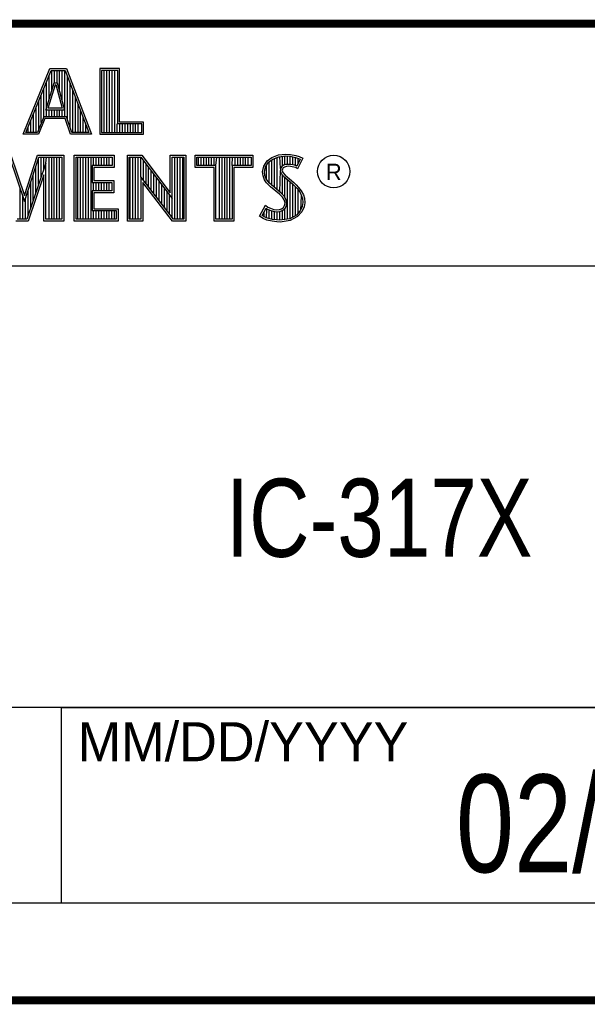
# Model space of a CAD drawing. Header units: inches. Extents: x 0 to 34, y 0 to 22.
# Tile 53 of 121: x 30 to 31.5, y 0.5 to 3. Entities that reach past the tile are written whole.
import ezdxf

# ---------------------------------------------------------------- set-up
doc = ezdxf.new("R2010")
doc.units = ezdxf.units.IN
doc.header["$LTSCALE"] = 1.87
doc.header["$MEASUREMENT"] = 0
doc.layers.get('0').update_dxf_attribs({"linetype": 'CONTINUOUS'})
doc.layers.add('NOTE', color=7, linetype='CONTINUOUS')
doc.styles.get("Standard").update_dxf_attribs({"font": 'txt', "width": 0.8})
doc.styles.add('TEXTSTYLE_2', font='txt')

msp = doc.modelspace()

# ---------------------------------------------------------------- linework, layer by layer
at = {"color": 2, "linetype": 'CONTINUOUS'}
for p, q in [((28.3793, 3.0003), (33.5093, 3.0003)), ((30.0324, 2.7167), (30.1013, 2.8851)), ((30.0397, 2.7216), (30.1045, 2.8802)), ((30.1013, 2.8851), (30.1438, 2.8851)), ((30.1045, 2.8802), (30.1404, 2.8802)), ((30.106, 2.8287), (30.106, 2.8802)), ((30.1127, 2.8486), (30.1127, 2.8802)), ((30.1194, 2.8486), (30.1194, 2.8802)), ((30.1261, 2.8259), (30.1261, 2.8802)), ((30.1328, 2.8013), (30.1328, 2.8802)), ((30.1395, 2.7618), (30.1395, 2.8802)), ((30.1404, 2.8802), (30.2006, 2.7216)), ((30.1438, 2.8851), (30.2077, 2.7167)), ((30.2795, 2.8851), (30.2287, 2.8851)), ((30.2287, 2.8851), (30.2287, 2.7167)), ((30.2747, 2.8802), (30.2336, 2.8802)), ((30.2336, 2.8802), (30.2336, 2.7216)), ((30.2402, 2.7216), (30.2402, 2.8802)), ((30.2469, 2.7216), (30.2469, 2.8802)), ((30.2536, 2.7216), (30.2536, 2.8802)), ((30.2603, 2.7216), (30.2603, 2.8802)), ((30.267, 2.7216), (30.267, 2.8802)), ((30.2747, 2.7432), (30.2747, 2.8802)), ((30.2795, 2.7481), (30.2795, 2.8851)), ((30.0905, 2.7787), (30.1121, 2.8486)), ((30.0925, 2.7618), (30.0925, 2.8509)), ((30.0992, 2.807), (30.0992, 2.8673)), ((30.1121, 2.8486), (30.1199, 2.8486)), ((30.1199, 2.8486), (30.1389, 2.7787)), ((30.1462, 2.7548), (30.1462, 2.8649)), ((30.0858, 2.7618), (30.0858, 2.8345)), ((30.0971, 2.7836), (30.1157, 2.8438)), ((30.1157, 2.8438), (30.1162, 2.8438)), ((30.1162, 2.8438), (30.1325, 2.7836)), ((30.1529, 2.7349), (30.1529, 2.8472)), ((30.1597, 2.7216), (30.1597, 2.8295)), ((30.0724, 2.73), (30.0724, 2.8016)), ((30.0791, 2.7467), (30.0791, 2.818)), ((30.1664, 2.7216), (30.1664, 2.8118)), ((30.0657, 2.7216), (30.0657, 2.7852)), ((30.1389, 2.7787), (30.0905, 2.7787)), ((30.1325, 2.7836), (30.0971, 2.7836)), ((30.0992, 2.7618), (30.0992, 2.7787)), ((30.106, 2.7618), (30.106, 2.7787)), ((30.1127, 2.7618), (30.1127, 2.7787)), ((30.1194, 2.7618), (30.1194, 2.7787)), ((30.1261, 2.7618), (30.1261, 2.7787)), ((30.1328, 2.7618), (30.1328, 2.7787)), ((30.1731, 2.7216), (30.1731, 2.7942)), ((30.1798, 2.7216), (30.1798, 2.7765)), ((30.0523, 2.7216), (30.0523, 2.7524)), ((30.059, 2.7216), (30.059, 2.7688)), ((30.0852, 2.7618), (30.069, 2.7216)), ((30.0885, 2.7569), (30.0723, 2.7167)), ((30.1439, 2.7618), (30.0852, 2.7618)), ((30.1404, 2.7569), (30.0885, 2.7569)), ((30.1539, 2.7167), (30.1404, 2.7569)), ((30.1574, 2.7216), (30.1439, 2.7618)), ((30.1865, 2.7216), (30.1865, 2.7588)), ((30.3412, 2.7481), (30.2795, 2.7481)), ((30.3412, 2.7167), (30.3412, 2.7481)), ((30.0456, 2.7216), (30.0456, 2.7359)), ((30.1932, 2.7216), (30.1932, 2.7411)), ((30.2737, 2.7216), (30.2737, 2.7432)), ((30.3363, 2.7432), (30.2747, 2.7432)), ((30.2805, 2.7216), (30.2805, 2.7432)), ((30.2872, 2.7216), (30.2872, 2.7432)), ((30.2939, 2.7216), (30.2939, 2.7432)), ((30.3006, 2.7216), (30.3006, 2.7432)), ((30.3073, 2.7216), (30.3073, 2.7432)), ((30.314, 2.7216), (30.314, 2.7432)), ((30.3207, 2.7216), (30.3207, 2.7432)), ((30.3274, 2.7216), (30.3274, 2.7432)), ((30.3363, 2.7216), (30.3363, 2.7432)), ((30.0723, 2.7167), (30.0324, 2.7167)), ((30.069, 2.7216), (30.0397, 2.7216)), ((30.2077, 2.7167), (30.1539, 2.7167)), ((30.2006, 2.7216), (30.1574, 2.7216)), ((30.2287, 2.7167), (30.3412, 2.7167)), ((30.2336, 2.7216), (30.3363, 2.7216)), ((29.9975, 2.6584), (30.0362, 2.5443)), ((30.001, 2.6632), (30.0361, 2.5598)), ((30.0361, 2.5598), (30.0693, 2.6632)), ((30.0362, 2.5443), (30.0729, 2.6584)), ((30.0693, 2.6632), (30.1367, 2.6632)), ((30.0721, 2.5879), (30.0721, 2.656)), ((30.0729, 2.6584), (30.1319, 2.6584)), ((30.0788, 2.6077), (30.0788, 2.6584)), ((30.0855, 2.6275), (30.0855, 2.6584)), ((30.0906, 2.6424), (30.0923, 2.6584)), ((30.099, 2.4996), (30.099, 2.6584)), ((30.1057, 2.4996), (30.1057, 2.6584)), ((30.1124, 2.4996), (30.1124, 2.6584)), ((30.1191, 2.4996), (30.1191, 2.6584)), ((30.1258, 2.4996), (30.1258, 2.6584)), ((30.1319, 2.6584), (30.1319, 2.4996)), ((30.1367, 2.6632), (30.1367, 2.4947)), ((30.1633, 2.6632), (30.2653, 2.6632)), ((30.1633, 2.4947), (30.1633, 2.6632)), ((30.1682, 2.6584), (30.2604, 2.6584)), ((30.1682, 2.4996), (30.1682, 2.6584)), ((30.1728, 2.4996), (30.1728, 2.6584)), ((30.1795, 2.4996), (30.1795, 2.6584)), ((30.1862, 2.4996), (30.1862, 2.6584)), ((30.1929, 2.4996), (30.1929, 2.6584)), ((30.1996, 2.4996), (30.1996, 2.6584)), ((30.2064, 2.4996), (30.2064, 2.6584)), ((30.2131, 2.6366), (30.2131, 2.6584)), ((30.2198, 2.6366), (30.2198, 2.6584)), ((30.2265, 2.6366), (30.2265, 2.6584)), ((30.2332, 2.6366), (30.2332, 2.6584)), ((30.2399, 2.6366), (30.2399, 2.6584)), ((30.2466, 2.6366), (30.2466, 2.6584)), ((30.2533, 2.6366), (30.2533, 2.6584)), ((30.2604, 2.6584), (30.2604, 2.6366)), ((30.2653, 2.6632), (30.2653, 2.6318)), ((30.2995, 2.6633), (30.3363, 2.6633)), ((30.2995, 2.4947), (30.2995, 2.6633)), ((30.3044, 2.6584), (30.3339, 2.6584)), ((30.3044, 2.4996), (30.3044, 2.6584)), ((30.307, 2.4996), (30.307, 2.6584)), ((30.3137, 2.4996), (30.3137, 2.6584)), ((30.3204, 2.4996), (30.3204, 2.6584)), ((30.3272, 2.4996), (30.3272, 2.6584)), ((30.3339, 2.6584), (30.4141, 2.5527)), ((30.3343, 2.608), (30.3339, 2.6584)), ((30.3363, 2.6633), (30.4092, 2.5672)), ((30.3406, 2.5998), (30.3406, 2.6496)), ((30.4092, 2.6633), (30.4493, 2.6633)), ((30.4092, 2.5672), (30.4092, 2.6633)), ((30.4141, 2.6584), (30.4444, 2.6584)), ((30.4141, 2.5527), (30.4141, 2.6584)), ((30.4211, 2.4996), (30.4211, 2.6584)), ((30.4278, 2.4996), (30.4278, 2.6584)), ((30.4345, 2.4996), (30.4345, 2.6584)), ((30.4413, 2.4996), (30.4413, 2.6584)), ((30.4444, 2.6584), (30.4444, 2.4996)), ((30.4493, 2.6633), (30.4493, 2.4947)), ((30.4728, 2.6631), (30.6211, 2.6631)), ((30.4728, 2.6317), (30.4728, 2.6631)), ((30.4776, 2.6583), (30.6162, 2.6583)), ((30.4776, 2.6366), (30.4776, 2.6583)), ((30.4815, 2.6366), (30.4815, 2.6583)), ((30.4882, 2.6366), (30.4882, 2.6583)), ((30.495, 2.6366), (30.495, 2.6583)), ((30.5017, 2.6366), (30.5017, 2.6583)), ((30.5084, 2.6366), (30.5084, 2.6583)), ((30.5151, 2.6366), (30.5151, 2.6583)), ((30.5218, 2.6366), (30.5218, 2.6583)), ((30.5263, 2.6366), (30.5285, 2.6583)), ((30.5352, 2.4996), (30.5352, 2.6583)), ((30.5419, 2.4996), (30.5419, 2.6583)), ((30.5486, 2.4996), (30.5486, 2.6583)), ((30.5554, 2.4996), (30.5554, 2.6583)), ((30.5621, 2.4996), (30.5621, 2.6583)), ((30.5676, 2.6366), (30.5688, 2.6583)), ((30.5755, 2.6366), (30.5755, 2.6583)), ((30.5822, 2.6366), (30.5822, 2.6583)), ((30.5889, 2.6366), (30.5889, 2.6583)), ((30.5956, 2.6366), (30.5956, 2.6583)), ((30.6023, 2.6366), (30.6023, 2.6583)), ((30.609, 2.6366), (30.609, 2.6583)), ((30.6162, 2.6583), (30.6162, 2.6366)), ((30.6211, 2.6631), (30.6211, 2.6317)), ((30.6487, 2.6355), (30.6577, 2.6488)), ((30.6577, 2.6488), (30.6695, 2.6575)), ((30.6612, 2.6454), (30.6719, 2.6532)), ((30.6627, 2.5927), (30.6627, 2.6465)), ((30.6695, 2.6575), (30.6863, 2.6642)), ((30.6695, 2.586), (30.6695, 2.6514)), ((30.6719, 2.6532), (30.6875, 2.6594)), ((30.6762, 2.5804), (30.6762, 2.6549)), ((30.6829, 2.5748), (30.6829, 2.6576)), ((30.6863, 2.6642), (30.7049, 2.6662)), ((30.6875, 2.6594), (30.705, 2.6613)), ((30.6917, 2.629), (30.6896, 2.6596)), ((30.6963, 2.635), (30.6963, 2.6604)), ((30.703, 2.6384), (30.703, 2.6611)), ((30.7049, 2.6662), (30.7173, 2.6653)), ((30.705, 2.6613), (30.7166, 2.6605)), ((30.7097, 2.6396), (30.7097, 2.661)), ((30.7164, 2.6396), (30.7164, 2.6605)), ((30.7166, 2.6605), (30.7296, 2.6577)), ((30.7173, 2.6653), (30.7309, 2.6624)), ((30.7231, 2.6385), (30.7231, 2.6591)), ((30.7296, 2.6577), (30.7375, 2.655)), ((30.7299, 2.6368), (30.7299, 2.6576)), ((30.7309, 2.6624), (30.7393, 2.6595)), ((30.742, 2.6529), (30.7333, 2.6355)), ((30.7486, 2.6552), (30.7353, 2.6286)), ((30.7366, 2.642), (30.7366, 2.6553)), ((30.7375, 2.655), (30.742, 2.6529)), ((30.7393, 2.6595), (30.7486, 2.6552)), ((30.0906, 2.6424), (30.0422, 2.4996)), ((30.0654, 2.568), (30.0654, 2.6351)), ((30.0906, 2.4996), (30.0906, 2.6424)), ((30.2604, 2.6366), (30.209, 2.6366)), ((30.209, 2.6366), (30.209, 2.5936)), ((30.2653, 2.6318), (30.2138, 2.6318)), ((30.2138, 2.6318), (30.2138, 2.5985)), ((30.3473, 2.5911), (30.3473, 2.6408)), ((30.354, 2.5824), (30.354, 2.6319)), ((30.3607, 2.5737), (30.3607, 2.6231)), ((30.5214, 2.6317), (30.4728, 2.6317)), ((30.5263, 2.6366), (30.4776, 2.6366)), ((30.5214, 2.4947), (30.5214, 2.6317)), ((30.5263, 2.4996), (30.5263, 2.6366)), ((30.6162, 2.6366), (30.5676, 2.6366)), ((30.5676, 2.6366), (30.5676, 2.4996)), ((30.6211, 2.6317), (30.5724, 2.6317)), ((30.5724, 2.6317), (30.5724, 2.4947)), ((30.6458, 2.621), (30.6487, 2.6355)), ((30.6469, 2.61), (30.6458, 2.621)), ((30.6507, 2.6208), (30.6533, 2.6336)), ((30.6517, 2.6112), (30.6507, 2.6208)), ((30.6533, 2.6336), (30.6612, 2.6454)), ((30.656, 2.5999), (30.656, 2.6377)), ((30.6896, 2.5692), (30.6912, 2.6242)), ((30.6917, 2.629), (30.6912, 2.6242)), ((30.6912, 2.6242), (30.6928, 2.6171)), ((30.6949, 2.634), (30.6917, 2.629)), ((30.6995, 2.6373), (30.6949, 2.634)), ((30.6965, 2.6274), (30.6962, 2.6245)), ((30.6962, 2.6245), (30.6973, 2.6193)), ((30.6985, 2.6306), (30.6965, 2.6274)), ((30.7017, 2.6329), (30.6985, 2.6306)), ((30.7056, 2.6392), (30.6995, 2.6373)), ((30.7066, 2.6344), (30.7017, 2.6329)), ((30.7117, 2.6398), (30.7056, 2.6392)), ((30.7118, 2.6349), (30.7066, 2.6344)), ((30.7179, 2.6395), (30.7117, 2.6398)), ((30.7173, 2.6346), (30.7118, 2.6349)), ((30.726, 2.6329), (30.7173, 2.6346)), ((30.7272, 2.6376), (30.7179, 2.6395)), ((30.7306, 2.6315), (30.726, 2.6329)), ((30.7327, 2.6359), (30.7272, 2.6376)), ((30.7353, 2.6286), (30.7306, 2.6315)), ((30.7333, 2.6355), (30.7327, 2.6359)), ((30.0857, 2.6128), (30.0457, 2.4947)), ((30.0587, 2.5482), (30.0587, 2.6142)), ((30.0857, 2.4947), (30.0857, 2.6128)), ((30.2138, 2.5985), (30.2644, 2.5985)), ((30.2644, 2.5985), (30.2644, 2.5669)), ((30.4177, 2.4996), (30.3343, 2.608)), ((30.3343, 2.608), (30.3343, 2.4996)), ((30.3674, 2.5649), (30.3674, 2.6142)), ((30.3741, 2.5562), (30.3741, 2.6054)), ((30.3809, 2.5475), (30.3809, 2.5966)), ((30.6507, 2.6002), (30.6469, 2.61)), ((30.6559, 2.5927), (30.6507, 2.6002)), ((30.6551, 2.6025), (30.6517, 2.6112)), ((30.6597, 2.5958), (30.6551, 2.6025)), ((30.6637, 2.5918), (30.6597, 2.5958)), ((30.6928, 2.6171), (30.6999, 2.6083)), ((30.6963, 2.563), (30.6963, 2.6128)), ((30.6973, 2.6193), (30.7034, 2.6118)), ((30.6999, 2.6083), (30.7224, 2.5896)), ((30.703, 2.5548), (30.703, 2.6058)), ((30.7034, 2.6118), (30.7257, 2.5932)), ((30.7097, 2.4997), (30.7097, 2.6002)), ((30.0251, 2.4996), (30.0251, 2.5769)), ((30.0453, 2.5086), (30.0453, 2.5724)), ((30.052, 2.5284), (30.052, 2.5933)), ((30.209, 2.5936), (30.2595, 2.5936)), ((30.2595, 2.5718), (30.209, 2.5718)), ((30.209, 2.5718), (30.209, 2.5214)), ((30.2131, 2.5718), (30.2131, 2.5936)), ((30.2198, 2.5718), (30.2198, 2.5936)), ((30.2265, 2.5718), (30.2265, 2.5936)), ((30.2332, 2.5718), (30.2332, 2.5936)), ((30.2399, 2.5718), (30.2399, 2.5936)), ((30.2466, 2.5718), (30.2466, 2.5936)), ((30.2533, 2.5718), (30.2533, 2.5936)), ((30.2595, 2.5936), (30.2595, 2.5718)), ((30.4153, 2.4947), (30.3392, 2.5937)), ((30.3392, 2.5937), (30.3392, 2.4947)), ((30.3876, 2.5388), (30.3876, 2.5877)), ((30.3943, 2.5301), (30.3943, 2.5789)), ((30.6661, 2.5825), (30.6559, 2.5927)), ((30.6694, 2.5861), (30.6637, 2.5918)), ((30.6892, 2.5631), (30.6661, 2.5825)), ((30.6925, 2.5667), (30.6694, 2.5861)), ((30.7164, 2.5006), (30.7164, 2.5946)), ((30.7224, 2.5896), (30.7283, 2.5837)), ((30.7231, 2.5049), (30.7231, 2.5889)), ((30.7257, 2.5932), (30.7318, 2.5872)), ((30.7283, 2.5837), (30.7342, 2.5776)), ((30.7299, 2.5074), (30.7299, 2.5821)), ((30.7318, 2.5872), (30.7379, 2.5808)), ((30.7342, 2.5776), (30.7407, 2.5692)), ((30.7366, 2.5148), (30.7366, 2.5745)), ((30.7379, 2.5808), (30.7448, 2.5718)), ((30.7448, 2.5718), (30.7501, 2.5614)), ((30.0318, 2.4996), (30.0318, 2.5572)), ((30.0386, 2.4996), (30.0386, 2.5515)), ((30.2644, 2.5669), (30.2138, 2.5669)), ((30.2138, 2.5669), (30.2138, 2.5263)), ((30.401, 2.5213), (30.401, 2.57)), ((30.4077, 2.5126), (30.4077, 2.5612)), ((30.4144, 2.5039), (30.4144, 2.5523)), ((30.6968, 2.5556), (30.6892, 2.5631)), ((30.7006, 2.5587), (30.6925, 2.5667)), ((30.7011, 2.5487), (30.6968, 2.5556)), ((30.7056, 2.5506), (30.7006, 2.5587)), ((30.7031, 2.5414), (30.7011, 2.5487)), ((30.7081, 2.5416), (30.7056, 2.5506)), ((30.7407, 2.5692), (30.7455, 2.5596)), ((30.7433, 2.5222), (30.7455, 2.5596)), ((30.7455, 2.5596), (30.7478, 2.5521)), ((30.7478, 2.5521), (30.7486, 2.5419)), ((30.7501, 2.5614), (30.7527, 2.553)), ((30.7527, 2.553), (30.7535, 2.5417)), ((30.209, 2.5214), (30.271, 2.5214)), ((30.2131, 2.4996), (30.2131, 2.5214)), ((30.2138, 2.5263), (30.2759, 2.5263)), ((30.2198, 2.4996), (30.2198, 2.5214)), ((30.2265, 2.4996), (30.2265, 2.5214)), ((30.2332, 2.4996), (30.2332, 2.5214)), ((30.2399, 2.4996), (30.2399, 2.5214)), ((30.2466, 2.4996), (30.2466, 2.5214)), ((30.2533, 2.4996), (30.2533, 2.5214)), ((30.26, 2.4996), (30.26, 2.5214)), ((30.2668, 2.4996), (30.2668, 2.5214)), ((30.271, 2.5214), (30.271, 2.4996)), ((30.2759, 2.5263), (30.2759, 2.4947)), ((30.638, 2.5073), (30.653, 2.535)), ((30.6444, 2.5088), (30.6547, 2.5278)), ((30.653, 2.535), (30.6594, 2.5304)), ((30.6547, 2.5278), (30.6569, 2.5262)), ((30.656, 2.5023), (30.6569, 2.5262)), ((30.6569, 2.5262), (30.6639, 2.5227)), ((30.6594, 2.5304), (30.6658, 2.5272)), ((30.6627, 2.5008), (30.6627, 2.5231)), ((30.6639, 2.5227), (30.6731, 2.5196)), ((30.6658, 2.5272), (30.6742, 2.5243)), ((30.6695, 2.4993), (30.6695, 2.5208)), ((30.6742, 2.5243), (30.6817, 2.5235)), ((30.6817, 2.5235), (30.6887, 2.524)), ((30.6887, 2.524), (30.6939, 2.5261)), ((30.6898, 2.5192), (30.6962, 2.5217)), ((30.6939, 2.5261), (30.6988, 2.5295)), ((30.6962, 2.5217), (30.7024, 2.5261)), ((30.6963, 2.4979), (30.6963, 2.5218)), ((30.6988, 2.5295), (30.7017, 2.5342)), ((30.7017, 2.5342), (30.7031, 2.5414)), ((30.7024, 2.5261), (30.7063, 2.5323)), ((30.703, 2.4988), (30.703, 2.5266)), ((30.7063, 2.5323), (30.7081, 2.5416)), ((30.7421, 2.521), (30.7322, 2.51)), ((30.7471, 2.5321), (30.7421, 2.521)), ((30.7518, 2.5307), (30.7463, 2.5183)), ((30.7486, 2.5419), (30.7471, 2.5321)), ((30.7535, 2.5417), (30.7518, 2.5307)), ((30.0422, 2.4996), (30.0169, 2.4996)), ((30.1319, 2.4996), (30.0906, 2.4996)), ((30.271, 2.4996), (30.1682, 2.4996)), ((30.3343, 2.4996), (30.3044, 2.4996)), ((30.4444, 2.4996), (30.4177, 2.4996)), ((30.5676, 2.4996), (30.5263, 2.4996)), ((30.6475, 2.5009), (30.638, 2.5073)), ((30.6498, 2.5052), (30.6444, 2.5088)), ((30.6568, 2.4971), (30.6475, 2.5009)), ((30.6493, 2.5054), (30.6493, 2.518)), ((30.6582, 2.5018), (30.6498, 2.5052)), ((30.6704, 2.4942), (30.6568, 2.4971)), ((30.6713, 2.499), (30.6582, 2.5018)), ((30.6824, 2.4974), (30.6713, 2.499)), ((30.6731, 2.5196), (30.6816, 2.5186)), ((30.6762, 2.4983), (30.6762, 2.5192)), ((30.6816, 2.5186), (30.6898, 2.5192)), ((30.6902, 2.4971), (30.6824, 2.4974)), ((30.6829, 2.4973), (30.6829, 2.5184)), ((30.6896, 2.497), (30.6896, 2.5192)), ((30.7152, 2.5004), (30.6902, 2.4971)), ((30.7167, 2.4957), (30.6904, 2.4922)), ((30.7322, 2.51), (30.7152, 2.5004)), ((30.7353, 2.5061), (30.7167, 2.4957)), ((30.7463, 2.5183), (30.7353, 2.5061)), ((30.0457, 2.4947), (30.0135, 2.4947)), ((30.1367, 2.4947), (30.0857, 2.4947)), ((30.2759, 2.4947), (30.1633, 2.4947)), ((30.3392, 2.4947), (30.2995, 2.4947)), ((30.4493, 2.4947), (30.4153, 2.4947)), ((30.5724, 2.4947), (30.5214, 2.4947)), ((30.682, 2.4925), (30.6704, 2.4942)), ((30.6904, 2.4922), (30.682, 2.4925)), ((28.7231, 2.38), (33.5, 2.38)), ((28.3793, 1.2503), (33.5093, 1.2503)), ((30.13, 1.2499), (33.49, 1.2499)), ((30.13, 1.2499), (30.13, 0.7499)), ((28.38, 0.75), (33.5, 0.75)), ((30.13, 0.7499), (33.49, 0.7499))]:
    msp.add_line(p, q, dxfattribs=at)
at = {"color": 7, "linetype": 'CONTINUOUS', "const_width": 0.02}
for points in [[(25.58, 3), (33.5, 3)], [(0.5, 0.5), (33.5, 0.5)]]:
    msp.add_lwpolyline(points, dxfattribs=at)
at = {"color": 2, "linetype": 'CONTINUOUS'}
msp.add_circle((30.8277, 2.6214), 0.0416, dxfattribs=at)

# ---------------------------------------------------------------- texts
at = {"color": 2, "linetype": 'CONTINUOUS', "attachment_point": 1, "line_spacing_factor": 0.9, "style": 'TEXTSTYLE_2'}
for s, insert, char_height, width in [('R', (30.8076, 2.6413), 0.042, 0.041979), ('MM/DD/YYYY', (30.1721, 1.2121), 0.1, 1)]:
    msp.add_mtext(s, dxfattribs=dict(at, insert=insert, char_height=char_height, width=width))
at = {"layer": 'NOTE', "color": 7, "linetype": 'CONTINUOUS', "attachment_point": 2, "line_spacing_factor": 0.9}
for s, insert, char_height, width in [('IC-317X', (30.9443, 1.8353), 0.2, 1.12), ('02/23/2016', (31.81, 1.078), 0.25, 2)]:
    msp.add_mtext(s, dxfattribs=dict(at, insert=insert, char_height=char_height, width=width))

doc.saveas('drawing.dxf')
